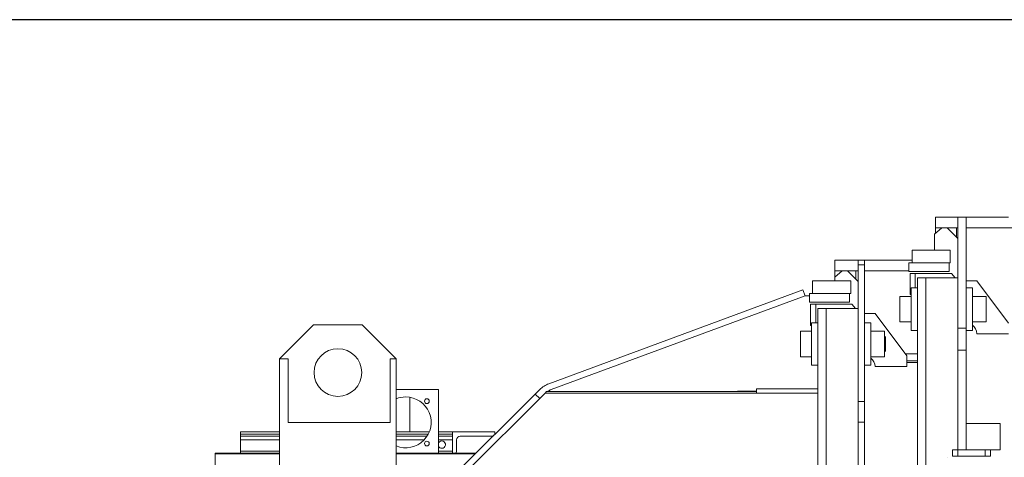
# Model space of a CAD drawing. Extents: x 0 to 59450, y 0 to 42050.
# Tile 61 of 256: x 6215 to 7145, y 25138 to 25551. Entities that reach past the tile are written whole.
import ezdxf

# ---------------------------------------------------------------- set-up
doc = ezdxf.new("R2010")
doc.units = 0
doc.header["$LTSCALE"] = 20
doc.header["$MEASUREMENT"] = 0
doc.layers.get('0').update_dxf_attribs({"linetype": 'CONTINUOUS'})
doc.layers.get('Defpoints').update_dxf_attribs({"linetype": 'CONTINUOUS'})
doc.dimstyles.new('DXF001', dxfattribs={"dimtxt": 3.1, "dimasz": 2, "dimexe": 2, "dimexo": 0.8, "dimgap": 0.09, "dimtad": 1, "dimdsep": 46, "dimtxsty": 'STANDARD', "dimcen": 0.09, "dimazin": 2, "dimtfac": 0.645161, "dimtdec": 4, "dimtmove": 0, "dimatfit": 3, "dimfxl": 1, "dimtvp": 0.66129, "dimtolj": 1, "dimtzin": 0, "dimarcsym": 0})

# ---------------------------------------------------------------- blocks, each defined once
blk = doc.blocks.new('_OPEN')
at = {"color": 0, "linetype": 'ByBlock', "lineweight": -2}
for p, q in [((-1, 0.166667), (0, 0)), ((0, 0), (-1, -0.166667)), ((0, 0), (-1, 0))]:
    blk.add_line(p, q, dxfattribs=at)
blk = doc.blocks.new('*D44')
at = {"color": 0, "linetype": 'Continuous', "lineweight": -2}
for p, q in [((7495.74, 25551.04), (5851.6, 25551.04)), ((5853.6, 25549.04), (5853.6, 23690.46)), ((9569.23, 23688.46), (5851.6, 23688.46))]:
    blk.add_line(p, q, dxfattribs=at)
at = {"layer": 'Defpoints', "color": 0, "linetype": 'Continuous'}
for p in [(7496.54, 25551.04), (5853.6, 23688.46), (9570.03, 23688.46)]:
    blk.add_point(p, dxfattribs=at)
at = {"color": 0, "linetype": 'Continuous', "lineweight": -2, "xscale": 2, "yscale": 2, "zscale": 2}
for p, rotation in [((5853.6, 25551.04), 90), ((5853.6, 23688.46), 270)]:
    blk.add_blockref('_OPEN', p, dxfattribs=dict(at, rotation=rotation))
at = {"color": 0, "linetype": 'Continuous', "lineweight": 13, "insert": (5803.51, 24793.65), "char_height": 100, "attachment_point": 5, "rotation": 90}
blk.add_mtext('\\A1;\\A1;1863', dxfattribs=at)

msp = doc.modelspace()

# ---------------------------------------------------------------- linework, layer by layer
at = {"color": 3, "linetype": 'Continuous', "lineweight": 13}
for p, q in [((7079.543, 25354.541), (7079.543, 25364.541)), ((7096.408, 25364.541), (7079.543, 25364.541)), ((7096.408, 25364.541), (7100.543, 25364.541)), ((7100.543, 25364.541), (7108.543, 25364.541)), ((7100.543, 25364.541), (7100.543, 25259.9)), ((7108.543, 25259.9), (7108.543, 25364.541)), ((7108.544, 25364.541), (7112.678, 25364.541)), ((7129.543, 25364.541), (7112.678, 25364.541)), ((7134.543, 25364.541), (7129.545, 25364.541)), ((7148.543, 25364.541), (7134.543, 25364.541)), ((7085.543, 25354.541), (7078.543, 25348.667)), ((7079.543, 25349.506), (7079.543, 25354.541)), ((7079.543, 25354.541), (7096.408, 25354.541)), ((7100.543, 25344.541), (7090.543, 25354.541)), ((7100.543, 25354.541), (7096.408, 25354.541)), ((7099.543, 25345.541), (7099.543, 25354.541)), ((7112.677, 25354.541), (7108.544, 25354.541)), ((7112.678, 25354.541), (7129.543, 25354.541)), ((7129.545, 25354.541), (7157.543, 25354.541)), ((7078.543, 25348.667), (7078.543, 25333.541)), ((7057.543, 25333.541), (7057.543, 25321.541)), ((7057.543, 25333.541), (7075.543, 25333.541)), ((7093.543, 25333.541), (7075.543, 25333.541)), ((7093.543, 25321.541), (7093.543, 25333.541)), ((6984.543, 25314.041), (6984.543, 25324.041)), ((7001.408, 25324.041), (6984.543, 25324.041)), ((7001.408, 25324.041), (7006.543, 25324.041)), ((7006.543, 25324.041), (7012.543, 25324.041)), ((7006.543, 25324.041), (7006.543, 25319.652)), ((7006.543, 25319.652), (7006.543, 25190.814)), ((7006.543, 25319.652), (7012.543, 25319.652)), ((7012.543, 25319.652), (7012.543, 25324.041)), ((7012.543, 25190.814), (7012.543, 25319.652)), ((7012.544, 25324.041), (7017.678, 25324.041)), ((7034.543, 25324.041), (7017.678, 25324.041)), ((7039.543, 25324.041), (7034.543, 25324.041)), ((7039.543, 25324.041), (7052.543, 25324.041)), ((7057.543, 25324.041), (7052.543, 25324.041)), ((7092.543, 25321.541), (7054.543, 25321.541)), ((7054.543, 25321.541), (7054.543, 25313.541)), ((7092.543, 25321.541), (7093.543, 25321.541)), ((7092.543, 25321.541), (7092.543, 25313.541)), ((6991.543, 25314.041), (6984.543, 25308.167)), ((6984.543, 25308.167), (6984.543, 25314.041)), ((6984.543, 25314.041), (7001.408, 25314.041)), ((6984.543, 25308.167), (6984.543, 25304.542)), ((7006.543, 25304.041), (6996.543, 25314.041)), ((7001.408, 25314.041), (7006.544, 25314.041)), ((7004.543, 25306.041), (7004.543, 25314.041)), ((7012.544, 25314.041), (7017.678, 25314.041)), ((7017.678, 25314.041), (7034.543, 25314.041)), ((7034.543, 25314.041), (7054.542, 25314.041)), ((7054.543, 25313.541), (7092.543, 25313.541)), ((7055.543, 25291.541), (7055.543, 25311.541)), ((7055.543, 25311.541), (7060.543, 25311.541)), ((7060.543, 25311.542), (7060.543, 25297.868)), ((7094.669, 25311.541), (7060.543, 25311.541)), ((7062.543, 25307.541), (7070.543, 25307.541)), ((7062.543, 25123.041), (7062.543, 25307.541)), ((7100.543, 25307.541), (7070.543, 25307.541)), ((7070.543, 25307.541), (7070.543, 25123.041)), ((7098.026, 25307.541), (7094.669, 25311.541)), ((6963.543, 25304.541), (6963.543, 25292.541)), ((6963.543, 25304.541), (6981.543, 25304.541)), ((6999.543, 25304.541), (6981.543, 25304.541)), ((6999.543, 25292.541), (6999.543, 25304.541)), ((7056.543, 25297.868), (7056.543, 25257.868)), ((7062.543, 25297.868), (7056.543, 25297.868)), ((7108.543, 25304.691), (7118.543, 25304.691)), ((7114.543, 25297.868), (7108.543, 25297.868)), ((7114.543, 25257.868), (7114.543, 25297.868)), ((7118.543, 25304.691), (7148.543, 25264.691)), ((6954.503, 25296.169), (6714.702, 25207.536)), ((6956.583, 25290.541), (6716.782, 25201.908)), ((6956.583, 25290.541), (6954.503, 25296.169)), ((6960.543, 25290.541), (6956.583, 25290.541)), ((6998.543, 25292.541), (6960.543, 25292.541)), ((6960.543, 25292.541), (6960.543, 25284.541)), ((6998.543, 25292.541), (6999.543, 25292.541)), ((6998.543, 25292.541), (6998.543, 25284.541)), ((7046.043, 25277.868), (7046.043, 25289.868)), ((7046.043, 25289.868), (7056.543, 25289.868)), ((7056.543, 25291.541), (7055.543, 25291.541)), ((7127.543, 25289.868), (7114.543, 25289.868)), ((7127.543, 25289.868), (7127.543, 25277.868)), ((6960.543, 25284.541), (6998.543, 25284.541)), ((6961.543, 25262.541), (6961.543, 25282.541)), ((6961.543, 25282.541), (6966.543, 25282.541)), ((7000.669, 25282.541), (6966.543, 25282.541)), ((6966.543, 25282.54), (6966.543, 25264.985)), ((7004.026, 25278.541), (7000.669, 25282.541)), ((6968.543, 25278.541), (6976.543, 25278.541)), ((6968.543, 25113.041), (6968.543, 25278.541)), ((7006.543, 25278.541), (6976.543, 25278.541)), ((6976.543, 25278.541), (6976.543, 25113.041)), ((7012.543, 25273.749), (7022.543, 25273.749)), ((7022.543, 25273.749), (7052.543, 25233.749)), ((7046.043, 25277.868), (7046.043, 25265.868)), ((7127.543, 25265.868), (7127.543, 25277.868)), ((6492.543, 25263.04), (6460.543, 25231.04)), ((6492.543, 25263.041), (6538.543, 25263.041)), ((6570.543, 25231.04), (6538.543, 25263.04)), ((6962.543, 25262.541), (6961.543, 25262.541)), ((6962.543, 25264.985), (6962.543, 25224.985)), ((6968.543, 25264.985), (6962.543, 25264.985)), ((7018.543, 25264.985), (7012.543, 25264.985)), ((7018.543, 25224.985), (7018.543, 25264.985)), ((7046.043, 25265.868), (7056.543, 25265.868)), ((7114.543, 25265.868), (7127.543, 25265.868)), ((6952.043, 25244.985), (6952.043, 25256.985)), ((6952.043, 25256.985), (6962.543, 25256.985)), ((7031.543, 25256.985), (7018.543, 25256.985)), ((7031.543, 25256.985), (7031.543, 25244.985)), ((7032.544, 25251.485), (7031.543, 25252.485)), ((7032.543, 25251.485), (7032.543, 25238.485)), ((7056.543, 25257.868), (7062.543, 25257.868)), ((7100.543, 25259.9), (7100.543, 25239.12)), ((7100.543, 25259.9), (7108.543, 25259.9)), ((7108.543, 25239.12), (7108.543, 25259.9)), ((7108.543, 25257.868), (7114.543, 25257.868)), ((7148.543, 25254.691), (7118.543, 25254.691)), ((6952.043, 25244.985), (6952.043, 25232.985)), ((7031.543, 25232.985), (7031.543, 25244.985)), ((6952.043, 25232.985), (6962.543, 25232.985)), ((7018.543, 25232.985), (7031.543, 25232.985)), ((7031.543, 25237.484), (7032.544, 25238.485)), ((7051.04, 25235.754), (7062.543, 25235.754)), ((7052.543, 25233.749), (7052.543, 25223.749)), ((7100.543, 25239.12), (7100.543, 25145.041)), ((7100.543, 25239.12), (7108.543, 25239.12)), ((7108.543, 25145.041), (7108.543, 25239.12)), ((6468.503, 25231.041), (6460.543, 25231.041)), ((6460.543, 25231.04), (6460.543, 25130.041)), ((6468.503, 25171.041), (6468.503, 25231.041)), ((6564.894, 25230.549), (6564.894, 25171.041)), ((6564.903, 25230.578), (6564.895, 25230.551)), ((6564.909, 25230.6), (6564.903, 25230.578)), ((6564.913, 25230.613), (6564.909, 25230.6)), ((6564.916, 25230.624), (6564.913, 25230.613)), ((6564.92, 25230.636), (6564.916, 25230.624)), ((6564.924, 25230.648), (6564.92, 25230.636)), ((6564.927, 25230.661), (6564.924, 25230.648)), ((6564.931, 25230.673), (6564.927, 25230.661)), ((6564.934, 25230.685), (6564.931, 25230.673)), ((6564.938, 25230.697), (6564.934, 25230.685)), ((6564.942, 25230.709), (6564.938, 25230.697)), ((6564.945, 25230.722), (6564.942, 25230.709)), ((6564.949, 25230.734), (6564.945, 25230.722)), ((6564.952, 25230.746), (6564.949, 25230.734)), ((6564.956, 25230.758), (6564.952, 25230.746)), ((6564.96, 25230.77), (6564.956, 25230.758)), ((6564.963, 25230.783), (6564.96, 25230.77)), ((6564.967, 25230.795), (6564.963, 25230.783)), ((6564.971, 25230.807), (6564.967, 25230.795)), ((6564.974, 25230.819), (6564.971, 25230.807)), ((6564.978, 25230.832), (6564.974, 25230.819)), ((6564.982, 25230.844), (6564.978, 25230.832)), ((6564.985, 25230.856), (6564.982, 25230.844)), ((6564.989, 25230.868), (6564.985, 25230.856)), ((6564.992, 25230.881), (6564.989, 25230.868)), ((6564.996, 25230.893), (6564.992, 25230.881)), ((6565, 25230.905), (6564.996, 25230.893)), ((6565.003, 25230.917), (6565, 25230.905)), ((6565.007, 25230.93), (6565.003, 25230.917)), ((6565.011, 25230.942), (6565.007, 25230.93)), ((6565.014, 25230.954), (6565.011, 25230.942)), ((6565.018, 25230.966), (6565.014, 25230.954)), ((6565.022, 25230.979), (6565.018, 25230.966)), ((6565.025, 25230.991), (6565.022, 25230.979)), ((6565.029, 25231.003), (6565.025, 25230.991)), ((6565.033, 25231.015), (6565.029, 25231.003)), ((6565.036, 25231.028), (6565.033, 25231.015)), ((6565.04, 25231.04), (6565.036, 25231.028)), ((6570.543, 25231.041), (6565.04, 25231.041)), ((6570.543, 25130.041), (6570.543, 25231.04)), ((6962.543, 25224.985), (6968.543, 25224.985)), ((7012.543, 25224.985), (7018.543, 25224.985)), ((7052.543, 25223.749), (7022.543, 25223.749)), ((7062.543, 25227.541), (7052.543, 25227.541)), ((7062.543, 25229.041), (7052.545, 25229.041)), ((6610.543, 25202.041), (6570.543, 25202.041)), ((6610.543, 25142.041), (6610.543, 25202.041)), ((6701.799, 25197.782), (6625.058, 25121.041)), ((6711.043, 25198.541), (6633.543, 25121.041)), ((6706.044, 25193.54), (6701.799, 25197.782)), ((6701.8, 25197.783), (6701.801, 25197.783)), ((6701.82, 25197.763), (6701.801, 25197.783)), ((6706.052, 25201.995), (6701.819, 25197.762)), ((6712.543, 25200.041), (6711.043, 25198.541)), ((6968.543, 25198.541), (6711.043, 25198.541)), ((6910.543, 25200.041), (6712.543, 25200.041)), ((6892.583, 25200.041), (6892.583, 25200.541)), ((6892.583, 25200.541), (6910.544, 25200.541)), ((6910.543, 25202.541), (6968.543, 25202.541)), ((6910.543, 25198.541), (6910.543, 25202.541)), ((6583.543, 25162.041), (6583.543, 25194.705)), ((6706.046, 25193.541), (6706.043, 25193.541)), ((7006.543, 25190.814), (7006.543, 25171.054)), ((7006.543, 25190.814), (7012.543, 25190.814)), ((7012.543, 25171.054), (7012.543, 25190.814)), ((6557.583, 25171.041), (6468.503, 25171.041)), ((6557.583, 25171.041), (6562.583, 25171.041)), ((6564.894, 25171.041), (6562.583, 25171.041)), ((7006.543, 25171.054), (7006.543, 25075.041)), ((7006.543, 25171.054), (7012.543, 25171.054)), ((7012.543, 25075.041), (7012.543, 25171.054)), ((7114.553, 25170.041), (7108.544, 25170.041)), ((7135.553, 25170.041), (7114.553, 25170.041)), ((7135.553, 25170.041), (7140.553, 25170.041)), ((7140.553, 25170.041), (7140.553, 25145.041)), ((6423.543, 25159.791), (6423.543, 25162.041)), ((6423.543, 25162.041), (6460.543, 25162.041)), ((6423.543, 25158.041), (6423.543, 25159.791)), ((6423.544, 25159.791), (6460.543, 25159.791)), ((6570.543, 25162.041), (6601.792, 25162.041)), ((6570.543, 25159.791), (6600.743, 25159.791)), ((6610.543, 25162.041), (6623.543, 25162.041)), ((6610.543, 25159.791), (6623.544, 25159.791)), ((6663.543, 25162.041), (6623.543, 25162.041)), ((6623.543, 25162.041), (6623.543, 25142.041)), ((6663.543, 25159.791), (6663.543, 25162.041)), ((6423.543, 25154.541), (6423.543, 25158.041)), ((6460.543, 25158.041), (6423.543, 25158.041)), ((6423.543, 25143.791), (6423.543, 25154.541)), ((6423.544, 25154.541), (6460.543, 25154.541)), ((6599.717, 25158.041), (6570.543, 25158.041)), ((6570.543, 25154.541), (6596.971, 25154.541)), ((6623.543, 25158.041), (6610.543, 25158.041)), ((6610.543, 25154.541), (6623.544, 25154.541)), ((6627.543, 25143.791), (6627.543, 25154.541)), ((6661.793, 25158.041), (6631.043, 25158.041)), ((6399.543, 25142.041), (6399.543, 25141.347)), ((6460.543, 25142.041), (6399.543, 25142.041)), ((6399.543, 25101.428), (6399.543, 25141.347)), ((6399.544, 25141.347), (6460.543, 25141.347)), ((6423.543, 25142.041), (6423.543, 25143.791)), ((6423.544, 25143.791), (6460.543, 25143.791)), ((6623.543, 25142.041), (6570.543, 25142.041)), ((6570.543, 25141.347), (6645.364, 25141.347)), ((6610.543, 25143.791), (6623.544, 25143.791)), ((6623.543, 25142.041), (6625.793, 25142.041)), ((6646.058, 25142.041), (6625.793, 25142.041)), ((7095.543, 25145.041), (7100.543, 25145.041)), ((7095.543, 25139.041), (7095.543, 25145.041)), ((7100.543, 25139.041), (7100.543, 25145.041)), ((7100.543, 25145.041), (7108.543, 25145.041)), ((7108.543, 25145.041), (7126.543, 25145.041)), ((7126.543, 25145.041), (7131.543, 25145.041)), ((7126.543, 25139.041), (7126.543, 25145.041)), ((7131.543, 25145.041), (7135.553, 25145.041)), ((7131.543, 25145.041), (7131.543, 25139.041)), ((7140.553, 25145.041), (7135.553, 25145.041)), ((7091.045, 25138.042), (7091.029, 25138.042)), ((7100.543, 25139.041), (7095.543, 25139.041)), ((7126.543, 25139.041), (7100.543, 25139.041)), ((7131.543, 25139.041), (7126.543, 25139.041))]:
    msp.add_line(p, q, dxfattribs=at)
for centre, radius in [((6515.543, 25218.041), 22.5), ((6599.543, 25191.041), 2.25), ((6599.543, 25151.041), 2.25)]:
    msp.add_circle(centre, radius, dxfattribs=at)
for centre, radius, start, end in [((7108.543, 25254.691), 10, 0, 53.130102), ((7012.543, 25223.749), 10, 0, 53.130102), ((6723.022, 25185.024), 24, 110.28481, 135), ((6723.022, 25185.024), 18, 110.28481, 121.37178), ((6579.543, 25171.041), 24, 247.97569, 450), ((6579.543, 25171.041), 24, 90, 112.02431), ((6661.793, 25159.791), 1.75, 343.80182, 360), ((6613.543, 25150.041), 3.5, 270, 508.99728), ((6631.043, 25154.541), 3.5, 90, 180), ((6661.793, 25159.791), 1.75, 270, 286.19938), ((6613.543, 25150.041), 3.5, 211.00272, 270), ((6625.793, 25143.791), 1.75, 270, 360), ((7091.046, 25137.032), 1.009, 90.977791, 91.886402)]:
    msp.add_arc(centre, radius, start, end, dxfattribs=at)

# ---------------------------------------------------------------- dimensions: what is measured, and where the dimension line sits
at = {"color": 7, "linetype": 'Continuous', "lineweight": 13}
dim = msp.add_linear_dim(base=(5853.598, 23688.461), p1=(7496.543, 25551.041), p2=(9570.032, 23688.461), angle=90, text='\\A1;1863', dimstyle='DXF001', override={"dimtxt": 100, "dimasz": 2, "dimblk1": 'OPEN', "dimblk2": 'OPEN', "dimsah": 1}, dxfattribs=at)
dim.commit()
dim.dimension.update_dxf_attribs({"geometry": '*D44', "text_midpoint": (5853.598, 24793.651), "dimtype": 160})

doc.saveas('drawing.dxf')
